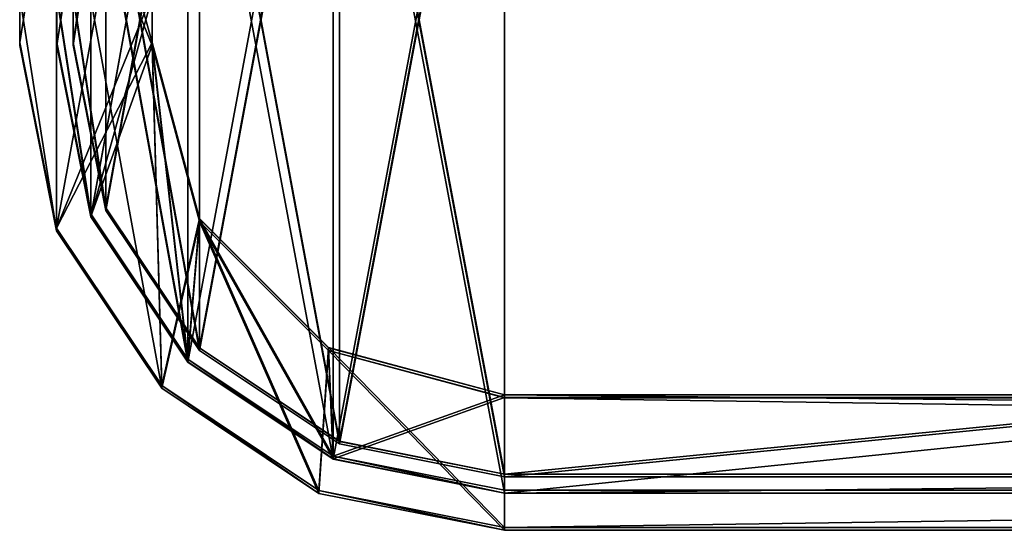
# Model space of a CAD drawing. Extents: x 3 to 633, y 0 to 102.
# Tile 1 of 8: x 3 to 64, y 0 to 32. Entities that reach past the tile are written whole.
import ezdxf

# ---------------------------------------------------------------- set-up
doc = ezdxf.new("R2010")
doc.units = 0
doc.header["$LTSCALE"] = 25.4
doc.layers.get('0').update_dxf_attribs({"color": 13, "linetype": 'CONTINUOUS'})

# ---------------------------------------------------------------- blocks, each defined once
blk = doc.blocks.new('SOFT-WALL-LED-60X6-7541-75')
at = {"color": 251}
for p, q in [((3.15, 33.609, 0.508), (3.15, 30.609, 0.498)), ((3.15, 33.609, 0.508), (3.15, 30.609, 0.498)), ((5.45, 30.602, 2.798), (5.45, 33.602, 2.808)), ((5.45, 30.602, 2.798), (5.45, 33.602, 2.808)), ((11.35, 33.609, 0.508), (11.35, 30.609, 0.498)), ((11.35, 33.609, 0.508), (11.35, 30.609, 0.498)), ((11.35, 33.602, 2.808), (11.35, 30.602, 2.798)), ((11.35, 33.602, 2.808), (11.35, 30.602, 2.798)), ((3.15, 30.427, 60.498), (3.15, 33.427, 60.507)), ((3.15, 30.427, 60.498), (3.15, 33.427, 60.507)), ((5.45, 33.434, 58.207), (5.45, 30.434, 58.198)), ((5.45, 33.434, 58.207), (5.45, 30.434, 58.198)), ((11.35, 33.434, 58.207), (11.35, 30.434, 58.198)), ((11.35, 33.434, 58.207), (11.35, 30.434, 58.198)), ((11.35, 30.427, 60.498), (11.35, 33.427, 60.507)), ((11.35, 30.427, 60.498), (11.35, 33.427, 60.507)), ((3.15, 30.427, 60.498), (3.15, 30.609, 0.498)), ((3.15, 30.609, 0.498), (5.434, 19.129, 0.464)), ((3.15, 30.427, 60.498), (3.15, 30.609, 0.498)), ((3.15, 30.609, 0.498), (5.434, 19.129, 0.464)), ((5.45, 30.602, 2.798), (5.45, 30.434, 58.198)), ((7.559, 20.002, 2.766), (5.45, 30.602, 2.798)), ((5.45, 30.602, 2.798), (5.45, 30.434, 58.198)), ((7.559, 20.002, 2.766), (5.45, 30.602, 2.798)), ((11.35, 30.609, 0.498), (14.271, 19.709, 0.465)), ((11.35, 30.602, 2.798), (11.35, 30.609, 0.498)), ((11.35, 30.609, 0.498), (14.271, 19.709, 0.465)), ((11.35, 30.602, 2.798), (11.35, 30.609, 0.498)), ((11.35, 30.602, 2.798), (14.271, 19.702, 2.765)), ((11.35, 30.602, 2.798), (14.271, 19.702, 2.765)), ((5.434, 18.947, 60.463), (3.15, 30.427, 60.498)), ((5.434, 18.947, 60.463), (3.15, 30.427, 60.498)), ((5.45, 30.434, 58.198), (7.559, 19.834, 58.166)), ((5.45, 30.434, 58.198), (7.559, 19.834, 58.166)), ((11.35, 30.434, 58.198), (14.271, 19.534, 58.165)), ((11.35, 30.427, 60.498), (11.35, 30.434, 58.198)), ((11.35, 30.427, 60.498), (11.35, 30.434, 58.198)), ((11.35, 30.434, 58.198), (14.271, 19.534, 58.165)), ((14.271, 19.527, 60.465), (11.35, 30.427, 60.498)), ((14.271, 19.527, 60.465), (11.35, 30.427, 60.498)), ((7.559, 19.834, 58.166), (7.559, 20.002, 2.766)), ((7.559, 19.834, 58.166), (7.559, 20.002, 2.766)), ((13.563, 11.015, 2.739), (7.559, 20.002, 2.766)), ((13.563, 11.015, 2.739), (7.559, 20.002, 2.766)), ((7.559, 19.834, 58.166), (13.563, 10.847, 58.139)), ((7.559, 19.834, 58.166), (13.563, 10.847, 58.139)), ((14.271, 19.709, 0.465), (22.25, 11.73, 0.441)), ((14.271, 19.709, 0.465), (22.25, 11.73, 0.441)), ((14.271, 19.709, 0.465), (14.271, 19.702, 2.765)), ((14.271, 19.709, 0.465), (14.271, 19.702, 2.765)), ((14.271, 19.702, 2.765), (22.25, 11.723, 2.741)), ((14.271, 19.702, 2.765), (22.25, 11.723, 2.741)), ((14.271, 19.534, 58.165), (22.25, 11.555, 58.141)), ((14.271, 19.527, 60.465), (14.271, 19.534, 58.165)), ((14.271, 19.527, 60.465), (14.271, 19.534, 58.165)), ((14.271, 19.534, 58.165), (22.25, 11.555, 58.141)), ((22.25, 11.548, 60.441), (14.271, 19.527, 60.465)), ((22.25, 11.548, 60.441), (14.271, 19.527, 60.465)), ((5.434, 18.947, 60.463), (5.434, 19.129, 0.464)), ((5.434, 19.129, 0.464), (11.937, 9.396, 0.434)), ((5.434, 18.947, 60.463), (5.434, 19.129, 0.464)), ((5.434, 19.129, 0.464), (11.937, 9.396, 0.434)), ((11.937, 9.214, 60.434), (5.434, 18.947, 60.463)), ((11.937, 9.214, 60.434), (5.434, 18.947, 60.463)), ((22.25, 11.73, 0.441), (33.15, 8.809, 0.432)), ((22.25, 11.73, 0.441), (33.15, 8.809, 0.432)), ((22.25, 11.73, 0.441), (22.25, 11.723, 2.741)), ((22.25, 11.73, 0.441), (22.25, 11.723, 2.741)), ((22.25, 11.723, 2.741), (33.15, 8.802, 2.732)), ((22.25, 11.723, 2.741), (33.15, 8.802, 2.732)), ((13.563, 10.847, 58.139), (13.563, 11.015, 2.739)), ((13.563, 10.847, 58.139), (13.563, 11.015, 2.739)), ((22.55, 5.011, 2.721), (13.563, 11.015, 2.739)), ((22.55, 5.011, 2.721), (13.563, 11.015, 2.739)), ((22.25, 11.555, 58.141), (33.15, 8.634, 58.132)), ((22.25, 11.548, 60.441), (22.25, 11.555, 58.141)), ((22.25, 11.548, 60.441), (22.25, 11.555, 58.141)), ((22.25, 11.555, 58.141), (33.15, 8.634, 58.132)), ((33.15, 8.627, 60.432), (22.25, 11.548, 60.441)), ((33.15, 8.627, 60.432), (22.25, 11.548, 60.441)), ((13.563, 10.847, 58.139), (22.55, 4.843, 58.121)), ((13.563, 10.847, 58.139), (22.55, 4.843, 58.121)), ((11.937, 9.214, 60.434), (11.937, 9.396, 0.434)), ((11.937, 9.396, 0.434), (21.669, 2.893, 0.414)), ((11.937, 9.214, 60.434), (11.937, 9.396, 0.434)), ((11.937, 9.396, 0.434), (21.669, 2.893, 0.414)), ((21.669, 2.711, 60.414), (11.937, 9.214, 60.434)), ((21.669, 2.711, 60.414), (11.937, 9.214, 60.434)), ((33.15, 8.809, 0.432), (603.15, 8.809, 0.432)), ((33.15, 8.802, 2.732), (33.15, 8.809, 0.432)), ((33.15, 8.809, 0.432), (603.15, 8.809, 0.432)), ((33.15, 8.802, 2.732), (33.15, 8.809, 0.432)), ((33.15, 8.802, 2.732), (603.15, 8.802, 2.732)), ((33.15, 8.802, 2.732), (603.15, 8.802, 2.732)), ((33.15, 8.634, 58.132), (603.15, 8.634, 58.132)), ((33.15, 8.627, 60.432), (33.15, 8.634, 58.132)), ((33.15, 8.634, 58.132), (603.15, 8.634, 58.132)), ((33.15, 8.627, 60.432), (33.15, 8.634, 58.132)), ((603.15, 8.627, 60.432), (33.15, 8.627, 60.432)), ((603.15, 8.627, 60.432), (33.15, 8.627, 60.432)), ((22.55, 4.843, 58.121), (22.55, 5.011, 2.721)), ((22.55, 4.843, 58.121), (22.55, 5.011, 2.721)), ((33.15, 2.902, 2.714), (22.55, 5.011, 2.721)), ((33.15, 2.902, 2.714), (22.55, 5.011, 2.721)), ((22.55, 4.843, 58.121), (33.15, 2.734, 58.114)), ((22.55, 4.843, 58.121), (33.15, 2.734, 58.114)), ((21.669, 2.711, 60.414), (21.669, 2.893, 0.414)), ((21.669, 2.893, 0.414), (33.15, 0.609, 0.407)), ((21.669, 2.711, 60.414), (21.669, 2.893, 0.414)), ((21.669, 2.893, 0.414), (33.15, 0.609, 0.407)), ((33.15, 0.427, 60.407), (21.669, 2.711, 60.414)), ((33.15, 0.427, 60.407), (21.669, 2.711, 60.414)), ((603.15, 2.902, 2.714), (33.15, 2.902, 2.714)), ((33.15, 2.902, 2.714), (33.15, 2.734, 58.114)), ((33.15, 2.902, 2.714), (33.15, 2.734, 58.114)), ((603.15, 2.902, 2.714), (33.15, 2.902, 2.714)), ((33.15, 2.734, 58.114), (603.15, 2.734, 58.114)), ((33.15, 2.734, 58.114), (603.15, 2.734, 58.114)), ((33.15, 0.609, 0.407), (603.15, 0.609, 0.407)), ((33.15, 0.427, 60.407), (33.15, 0.609, 0.407)), ((33.15, 0.427, 60.407), (33.15, 0.609, 0.407)), ((33.15, 0.609, 0.407), (603.15, 0.609, 0.407)), ((603.15, 0.427, 60.407), (33.15, 0.427, 60.407)), ((603.15, 0.427, 60.407), (33.15, 0.427, 60.407))]:
    blk.add_line(p, q, dxfattribs=at)
at = {"color": 7}
for p, q in [((6.45, 33.601, 3.308), (6.45, 30.601, 3.298)), ((6.45, 33.601, 3.308), (6.45, 30.601, 3.298)), ((6.45, 30.598, 4.298), (6.45, 33.598, 4.308)), ((6.45, 30.598, 4.298), (6.45, 33.598, 4.308)), ((5.45, 33.426, 61.007), (5.45, 30.426, 60.998)), ((5.45, 33.426, 61.007), (5.45, 30.426, 60.998)), ((5.45, 30.423, 61.998), (5.45, 33.423, 62.007)), ((5.45, 30.423, 61.998), (5.45, 33.423, 62.007)), ((6.45, 30.601, 3.298), (6.45, 30.598, 4.298)), ((6.45, 30.601, 3.298), (8.482, 20.383, 3.267)), ((6.45, 30.601, 3.298), (6.45, 30.598, 4.298)), ((6.45, 30.601, 3.298), (8.482, 20.383, 3.267)), ((8.482, 20.38, 4.267), (6.45, 30.598, 4.298)), ((8.482, 20.38, 4.267), (6.45, 30.598, 4.298)), ((5.45, 30.426, 60.998), (5.45, 30.423, 61.998)), ((5.45, 30.426, 60.998), (7.559, 19.825, 60.966)), ((5.45, 30.426, 60.998), (5.45, 30.423, 61.998)), ((5.45, 30.426, 60.998), (7.559, 19.825, 60.966)), ((7.559, 19.822, 61.966), (5.45, 30.423, 61.998)), ((7.559, 19.822, 61.966), (5.45, 30.423, 61.998)), ((8.482, 20.383, 3.267), (8.482, 20.38, 4.267)), ((8.482, 20.383, 3.267), (14.27, 11.721, 3.241)), ((8.482, 20.383, 3.267), (8.482, 20.38, 4.267)), ((8.482, 20.383, 3.267), (14.27, 11.721, 3.241)), ((14.27, 11.718, 4.241), (8.482, 20.38, 4.267)), ((14.27, 11.718, 4.241), (8.482, 20.38, 4.267)), ((7.559, 19.825, 60.966), (7.559, 19.822, 61.966)), ((7.559, 19.825, 60.966), (13.563, 10.839, 60.939)), ((7.559, 19.825, 60.966), (7.559, 19.822, 61.966)), ((7.559, 19.825, 60.966), (13.563, 10.839, 60.939)), ((13.563, 10.836, 61.939), (7.559, 19.822, 61.966)), ((13.563, 10.836, 61.939), (7.559, 19.822, 61.966)), ((14.27, 11.721, 3.241), (14.27, 11.718, 4.241)), ((14.27, 11.721, 3.241), (22.932, 5.933, 3.224)), ((14.27, 11.721, 3.241), (14.27, 11.718, 4.241)), ((14.27, 11.721, 3.241), (22.932, 5.933, 3.224)), ((22.932, 5.93, 4.224), (14.27, 11.718, 4.241)), ((22.932, 5.93, 4.224), (14.27, 11.718, 4.241)), ((13.563, 10.839, 60.939), (13.563, 10.836, 61.939)), ((13.563, 10.839, 60.939), (22.55, 4.834, 60.92)), ((13.563, 10.839, 60.939), (13.563, 10.836, 61.939)), ((13.563, 10.839, 60.939), (22.55, 4.834, 60.92)), ((22.55, 4.831, 61.92), (13.563, 10.836, 61.939)), ((22.55, 4.831, 61.92), (13.563, 10.836, 61.939)), ((22.932, 5.933, 3.224), (22.932, 5.93, 4.224)), ((22.932, 5.933, 3.224), (33.15, 3.901, 3.217)), ((22.932, 5.933, 3.224), (22.932, 5.93, 4.224)), ((22.932, 5.933, 3.224), (33.15, 3.901, 3.217)), ((33.15, 3.898, 4.217), (22.932, 5.93, 4.224)), ((33.15, 3.898, 4.217), (22.932, 5.93, 4.224)), ((22.55, 4.834, 60.92), (22.55, 4.831, 61.92)), ((22.55, 4.834, 60.92), (33.15, 2.726, 60.914)), ((22.55, 4.834, 60.92), (22.55, 4.831, 61.92)), ((22.55, 4.834, 60.92), (33.15, 2.726, 60.914)), ((33.15, 2.723, 61.914), (22.55, 4.831, 61.92)), ((33.15, 2.723, 61.914), (22.55, 4.831, 61.92)), ((33.15, 3.901, 3.217), (33.15, 3.898, 4.217)), ((33.15, 3.901, 3.217), (33.15, 3.898, 4.217)), ((33.15, 3.901, 3.217), (603.15, 3.901, 3.217)), ((33.15, 3.901, 3.217), (603.15, 3.901, 3.217)), ((603.15, 3.898, 4.217), (33.15, 3.898, 4.217)), ((603.15, 3.898, 4.217), (33.15, 3.898, 4.217)), ((33.15, 2.726, 60.914), (33.15, 2.723, 61.914)), ((33.15, 2.726, 60.914), (33.15, 2.723, 61.914)), ((33.15, 2.726, 60.914), (603.15, 2.726, 60.914)), ((33.15, 2.726, 60.914), (603.15, 2.726, 60.914)), ((603.15, 2.723, 61.914), (33.15, 2.723, 61.914)), ((603.15, 2.723, 61.914), (33.15, 2.723, 61.914))]:
    blk.add_line(p, q, dxfattribs=at)
at = {"color": 0}
for p, q in [((6.45, 33.439, 56.707), (6.45, 30.439, 56.698)), ((6.45, 33.439, 56.707), (6.45, 30.439, 56.698)), ((6.45, 30.436, 57.698), (6.45, 33.436, 57.707)), ((6.45, 30.436, 57.698), (6.45, 33.436, 57.707)), ((6.45, 30.439, 56.698), (6.45, 30.436, 57.698)), ((6.45, 30.439, 56.698), (6.45, 30.436, 57.698)), ((6.45, 30.439, 56.698), (8.482, 20.221, 56.667)), ((6.45, 30.439, 56.698), (8.482, 20.221, 56.667)), ((8.482, 20.218, 57.667), (6.45, 30.436, 57.698)), ((8.482, 20.218, 57.667), (6.45, 30.436, 57.698)), ((8.482, 20.218, 57.667), (8.482, 20.221, 56.667)), ((8.482, 20.221, 56.667), (14.27, 11.559, 56.641)), ((8.482, 20.218, 57.667), (8.482, 20.221, 56.667)), ((8.482, 20.221, 56.667), (14.27, 11.559, 56.641)), ((14.27, 11.556, 57.641), (8.482, 20.218, 57.667)), ((14.27, 11.556, 57.641), (8.482, 20.218, 57.667)), ((14.27, 11.556, 57.641), (14.27, 11.559, 56.641)), ((14.27, 11.559, 56.641), (22.932, 5.771, 56.623)), ((14.27, 11.556, 57.641), (14.27, 11.559, 56.641)), ((14.27, 11.559, 56.641), (22.932, 5.771, 56.623)), ((22.932, 5.768, 57.623), (14.27, 11.556, 57.641)), ((22.932, 5.768, 57.623), (14.27, 11.556, 57.641)), ((22.932, 5.768, 57.623), (22.932, 5.771, 56.623)), ((22.932, 5.771, 56.623), (33.15, 3.739, 56.617)), ((22.932, 5.768, 57.623), (22.932, 5.771, 56.623)), ((22.932, 5.771, 56.623), (33.15, 3.739, 56.617)), ((33.15, 3.736, 57.617), (22.932, 5.768, 57.623)), ((33.15, 3.736, 57.617), (22.932, 5.768, 57.623)), ((33.15, 3.739, 56.617), (33.15, 3.736, 57.617)), ((33.15, 3.739, 56.617), (603.15, 3.739, 56.617)), ((33.15, 3.739, 56.617), (33.15, 3.736, 57.617)), ((33.15, 3.739, 56.617), (603.15, 3.739, 56.617)), ((603.15, 3.736, 57.617), (33.15, 3.736, 57.617)), ((603.15, 3.736, 57.617), (33.15, 3.736, 57.617))]:
    blk.add_line(p, q, dxfattribs=at)
at = {"color": 251}
mesh = blk.add_polyface(dxfattribs=at)
corners = [(5.434, 45.09, 0.542), (3.15, 30.609, 0.498), (3.15, 33.609, 0.508), (5.434, 19.129, 0.464), (11.937, 54.822, 0.572), (11.35, 33.609, 0.508), (14.271, 44.509, 0.541), (21.669, 61.325, 0.592), (22.25, 52.488, 0.565), (33.15, 63.609, 0.599), (33.15, 55.409, 0.574), (603.15, 63.609, 0.599), (603.15, 55.409, 0.574), (614.63, 61.325, 0.592), (614.05, 52.488, 0.565), (622.029, 44.509, 0.541), (624.363, 54.822, 0.572), (624.95, 33.609, 0.508), (630.866, 45.09, 0.542), (624.95, 30.609, 0.498), (11.35, 30.609, 0.498), (11.937, 9.396, 0.434), (14.271, 19.709, 0.465), (21.669, 2.893, 0.414), (22.25, 11.73, 0.441), (33.15, 0.609, 0.407), (33.15, 8.809, 0.432), (603.15, 8.809, 0.432), (603.15, 0.609, 0.407), (614.05, 11.73, 0.441), (614.63, 2.893, 0.414), (622.029, 19.709, 0.465), (624.363, 9.396, 0.434), (630.866, 19.129, 0.464), (633.15, 33.609, 0.508), (633.15, 30.609, 0.498)]
mesh.append_faces([[corners[k] for k in face] for face in [(0, 1, 2), (33, 34, 35)]], dxfattribs={"vtx0": -1, "color": 251})
mesh.append_faces([[corners[k] for k in face] for face in [(1, 0, 3), (5, 4, 6), (6, 7, 8), (8, 9, 10), (10, 11, 12), (12, 13, 14), (14, 13, 15), (15, 16, 17), (17, 18, 19), (3, 20, 21), (20, 3, 5), (21, 22, 23), (23, 24, 25), (25, 27, 28), (28, 29, 30), (30, 31, 32), (32, 19, 33)]], dxfattribs={"vtx0": -1, "vtx1": -1, "color": 251})
mesh.append_faces([[corners[k] for k in face] for face in [(3, 4, 5), (33, 19, 18)]], dxfattribs={"vtx0": -1, "vtx1": -1, "vtx2": -1, "color": 251})
mesh.append_faces([[corners[k] for k in face] for face in [(3, 0, 4), (6, 4, 7), (8, 7, 9), (10, 9, 11), (12, 11, 13), (15, 13, 16), (17, 16, 18), (21, 20, 22), (23, 22, 24), (25, 24, 26), (25, 26, 27), (28, 27, 29), (30, 29, 31), (32, 31, 19), (33, 18, 34)]], dxfattribs={"vtx0": -1, "vtx2": -1, "color": 251})
mesh = blk.add_polyface(dxfattribs=at)
corners = [(5.434, 18.947, 60.463), (3.15, 33.427, 60.507), (3.15, 30.427, 60.498), (5.434, 44.908, 60.542), (11.937, 9.214, 60.434), (11.35, 30.427, 60.498), (14.271, 19.527, 60.465), (21.669, 2.711, 60.414), (22.25, 11.548, 60.441), (33.15, 0.427, 60.407), (33.15, 8.627, 60.432), (603.15, 0.427, 60.407), (603.15, 8.627, 60.432), (614.63, 2.711, 60.414), (614.05, 11.548, 60.441), (622.029, 19.527, 60.465), (624.363, 9.214, 60.434), (624.95, 30.427, 60.498), (630.866, 18.947, 60.463), (624.95, 33.427, 60.507), (11.35, 33.427, 60.507), (11.937, 54.64, 60.572), (14.271, 44.327, 60.54), (21.669, 61.143, 60.591), (22.25, 52.306, 60.565), (33.15, 63.427, 60.598), (33.15, 55.227, 60.573), (603.15, 55.227, 60.573), (603.15, 63.427, 60.598), (614.05, 52.306, 60.565), (614.63, 61.143, 60.591), (622.029, 44.327, 60.54), (624.363, 54.64, 60.572), (630.866, 44.908, 60.542), (633.15, 30.427, 60.498), (633.15, 33.427, 60.507)]
mesh.append_faces([[corners[k] for k in face] for face in [(0, 1, 2), (33, 34, 35)]], dxfattribs={"vtx0": -1, "color": 251})
mesh.append_faces([[corners[k] for k in face] for face in [(1, 0, 3), (5, 4, 6), (6, 7, 8), (8, 9, 10), (10, 11, 12), (12, 13, 14), (14, 13, 15), (15, 16, 17), (17, 18, 19), (3, 20, 21), (20, 3, 5), (21, 22, 23), (23, 24, 25), (25, 27, 28), (28, 29, 30), (30, 31, 32), (32, 19, 33)]], dxfattribs={"vtx0": -1, "vtx1": -1, "color": 251})
mesh.append_faces([[corners[k] for k in face] for face in [(3, 4, 5), (33, 19, 18)]], dxfattribs={"vtx0": -1, "vtx1": -1, "vtx2": -1, "color": 251})
mesh.append_faces([[corners[k] for k in face] for face in [(3, 0, 4), (6, 4, 7), (8, 7, 9), (10, 9, 11), (12, 11, 13), (15, 13, 16), (17, 16, 18), (21, 20, 22), (23, 22, 24), (25, 24, 26), (25, 26, 27), (28, 27, 29), (30, 29, 31), (32, 31, 19), (33, 18, 34)]], dxfattribs={"vtx0": -1, "vtx2": -1, "color": 251})
mesh = blk.add_polyface(dxfattribs=at)
corners = [(7.559, 20.002, 2.766), (5.45, 33.602, 2.808), (5.45, 30.602, 2.798), (7.559, 44.202, 2.84), (13.563, 11.015, 2.739), (11.35, 30.602, 2.798), (14.271, 19.702, 2.765), (22.55, 5.011, 2.721), (22.25, 11.723, 2.741), (33.15, 8.802, 2.732), (33.15, 2.902, 2.714), (603.15, 2.902, 2.714), (603.15, 8.802, 2.732), (613.75, 5.011, 2.721), (614.05, 11.723, 2.741), (622.737, 11.015, 2.739), (622.029, 19.702, 2.765), (624.95, 30.602, 2.798), (628.741, 20.002, 2.766), (624.95, 33.602, 2.808), (11.35, 33.602, 2.808), (13.563, 53.189, 2.867), (14.271, 44.502, 2.841), (22.55, 59.193, 2.885), (22.25, 52.481, 2.865), (33.15, 55.402, 2.874), (33.15, 61.302, 2.892), (603.15, 55.402, 2.874), (603.15, 61.302, 2.892), (614.05, 52.481, 2.865), (613.75, 59.193, 2.885), (622.737, 53.189, 2.867), (622.029, 44.502, 2.841), (628.741, 44.202, 2.84), (630.85, 30.602, 2.798), (630.85, 33.602, 2.808)]
mesh.append_faces([[corners[k] for k in face] for face in [(0, 1, 2), (33, 34, 35)]], dxfattribs={"vtx0": -1, "color": 251})
mesh.append_faces([[corners[k] for k in face] for face in [(1, 0, 3), (5, 4, 6), (6, 7, 8), (8, 7, 9), (9, 11, 12), (12, 13, 14), (14, 15, 16), (16, 15, 17), (17, 18, 19), (3, 20, 21), (20, 3, 5), (21, 22, 23), (23, 25, 26), (26, 27, 28), (28, 29, 30), (30, 29, 31), (31, 19, 33)]], dxfattribs={"vtx0": -1, "vtx1": -1, "color": 251})
mesh.append_faces([[corners[k] for k in face] for face in [(3, 4, 5), (33, 19, 18)]], dxfattribs={"vtx0": -1, "vtx1": -1, "vtx2": -1, "color": 251})
mesh.append_faces([[corners[k] for k in face] for face in [(3, 0, 4), (6, 4, 7), (9, 7, 10), (9, 10, 11), (12, 11, 13), (14, 13, 15), (17, 15, 18), (21, 20, 22), (23, 22, 24), (23, 24, 25), (26, 25, 27), (28, 27, 29), (31, 29, 32), (31, 32, 19), (33, 18, 34)]], dxfattribs={"vtx0": -1, "vtx2": -1, "color": 251})
mesh = blk.add_polyface(dxfattribs=at)
corners = [(7.559, 44.034, 58.239), (5.45, 30.434, 58.198), (5.45, 33.434, 58.207), (7.559, 19.834, 58.166), (13.563, 53.021, 58.267), (11.35, 33.434, 58.207), (14.271, 44.334, 58.24), (22.55, 59.025, 58.285), (22.25, 52.313, 58.265), (33.15, 55.234, 58.273), (33.15, 61.134, 58.291), (603.15, 61.134, 58.291), (603.15, 55.234, 58.273), (613.75, 59.025, 58.285), (614.05, 52.313, 58.265), (622.737, 53.021, 58.267), (622.029, 44.334, 58.24), (624.95, 33.434, 58.207), (628.741, 44.034, 58.239), (624.95, 30.434, 58.198), (11.35, 30.434, 58.198), (13.563, 10.847, 58.139), (14.271, 19.534, 58.165), (22.55, 4.843, 58.121), (22.25, 11.555, 58.141), (33.15, 8.634, 58.132), (33.15, 2.734, 58.114), (603.15, 8.634, 58.132), (603.15, 2.734, 58.114), (614.05, 11.555, 58.141), (613.75, 4.843, 58.121), (622.737, 10.847, 58.139), (622.029, 19.534, 58.165), (628.741, 19.834, 58.166), (630.85, 33.434, 58.207), (630.85, 30.434, 58.198)]
mesh.append_faces([[corners[k] for k in face] for face in [(0, 1, 2), (33, 34, 35)]], dxfattribs={"vtx0": -1, "color": 251})
mesh.append_faces([[corners[k] for k in face] for face in [(1, 0, 3), (5, 4, 6), (6, 7, 8), (8, 7, 9), (9, 11, 12), (12, 13, 14), (14, 15, 16), (16, 15, 17), (17, 18, 19), (3, 20, 21), (20, 3, 5), (21, 22, 23), (23, 25, 26), (26, 27, 28), (28, 29, 30), (30, 29, 31), (31, 19, 33)]], dxfattribs={"vtx0": -1, "vtx1": -1, "color": 251})
mesh.append_faces([[corners[k] for k in face] for face in [(3, 4, 5), (33, 19, 18)]], dxfattribs={"vtx0": -1, "vtx1": -1, "vtx2": -1, "color": 251})
mesh.append_faces([[corners[k] for k in face] for face in [(3, 0, 4), (6, 4, 7), (9, 7, 10), (9, 10, 11), (12, 11, 13), (14, 13, 15), (17, 15, 18), (21, 20, 22), (23, 22, 24), (23, 24, 25), (26, 25, 27), (28, 27, 29), (31, 29, 32), (31, 32, 19), (33, 18, 34)]], dxfattribs={"vtx0": -1, "vtx2": -1, "color": 251})
at = {"color": 7}
mesh = blk.add_polyface(dxfattribs=at)
corners = [(7.559, 44.026, 61.039), (5.45, 30.426, 60.998), (5.45, 33.426, 61.007), (7.559, 19.825, 60.966), (13.563, 53.012, 61.067), (13.563, 10.839, 60.939), (22.55, 59.017, 61.085), (22.55, 4.834, 60.92), (33.15, 61.125, 61.091), (33.15, 2.726, 60.914), (603.15, 61.125, 61.091), (603.15, 2.726, 60.914), (613.75, 59.017, 61.085), (613.75, 4.834, 60.92), (622.737, 53.012, 61.067), (622.737, 10.839, 60.939), (628.741, 44.026, 61.039), (628.741, 19.825, 60.966), (630.85, 33.426, 61.007), (630.85, 30.426, 60.998)]
mesh.append_faces([[corners[k] for k in face] for face in [(0, 1, 2), (17, 18, 19)]], dxfattribs={"vtx0": -1, "color": 7})
mesh.append_faces([[corners[k] for k in face] for face in [(1, 0, 3), (3, 4, 5), (5, 6, 7), (7, 8, 9), (9, 10, 11), (11, 12, 13), (13, 14, 15), (15, 16, 17)]], dxfattribs={"vtx0": -1, "vtx1": -1, "color": 7})
mesh.append_faces([[corners[k] for k in face] for face in [(3, 0, 4), (5, 4, 6), (7, 6, 8), (9, 8, 10), (11, 10, 12), (13, 12, 14), (15, 14, 16), (17, 16, 18)]], dxfattribs={"vtx0": -1, "vtx2": -1, "color": 7})
mesh = blk.add_polyface(dxfattribs=at)
corners = [(7.559, 19.822, 61.966), (5.45, 33.423, 62.007), (5.45, 30.423, 61.998), (7.559, 44.023, 62.039), (13.563, 10.836, 61.939), (13.563, 53.009, 62.067), (22.55, 4.831, 61.92), (22.55, 59.014, 62.085), (33.15, 2.723, 61.914), (33.15, 61.122, 62.091), (603.15, 2.723, 61.914), (603.15, 61.122, 62.091), (613.75, 4.831, 61.92), (613.75, 59.014, 62.085), (622.737, 10.836, 61.939), (622.737, 53.009, 62.067), (628.741, 19.822, 61.966), (628.741, 44.023, 62.039), (630.85, 30.423, 61.998), (630.85, 33.423, 62.007)]
mesh.append_faces([[corners[k] for k in face] for face in [(0, 1, 2), (17, 18, 19)]], dxfattribs={"vtx0": -1, "color": 7})
mesh.append_faces([[corners[k] for k in face] for face in [(1, 0, 3), (3, 4, 5), (5, 6, 7), (7, 8, 9), (9, 10, 11), (11, 12, 13), (13, 14, 15), (15, 16, 17)]], dxfattribs={"vtx0": -1, "vtx1": -1, "color": 7})
mesh.append_faces([[corners[k] for k in face] for face in [(3, 0, 4), (5, 4, 6), (7, 6, 8), (9, 8, 10), (11, 10, 12), (13, 12, 14), (15, 14, 16), (17, 16, 18)]], dxfattribs={"vtx0": -1, "vtx2": -1, "color": 7})
mesh = blk.add_polyface(dxfattribs=at)
corners = [(8.482, 43.818, 3.339), (6.45, 30.601, 3.298), (6.45, 33.601, 3.308), (8.482, 20.383, 3.267), (14.27, 52.48, 3.365), (14.27, 11.721, 3.241), (22.932, 58.268, 3.382), (22.932, 5.933, 3.224), (33.15, 60.3, 3.389), (33.15, 3.901, 3.217), (603.15, 60.3, 3.389), (603.15, 3.901, 3.217), (613.368, 58.268, 3.382), (613.368, 5.933, 3.224), (622.03, 52.48, 3.365), (622.03, 11.721, 3.241), (627.818, 43.818, 3.339), (627.818, 20.383, 3.267), (629.85, 33.601, 3.308), (629.85, 30.601, 3.298)]
mesh.append_faces([[corners[k] for k in face] for face in [(0, 1, 2), (17, 18, 19)]], dxfattribs={"vtx0": -1, "color": 7})
mesh.append_faces([[corners[k] for k in face] for face in [(1, 0, 3), (3, 4, 5), (5, 6, 7), (7, 8, 9), (9, 10, 11), (11, 12, 13), (13, 14, 15), (15, 16, 17)]], dxfattribs={"vtx0": -1, "vtx1": -1, "color": 7})
mesh.append_faces([[corners[k] for k in face] for face in [(3, 0, 4), (5, 4, 6), (7, 6, 8), (9, 8, 10), (11, 10, 12), (13, 12, 14), (15, 14, 16), (17, 16, 18)]], dxfattribs={"vtx0": -1, "vtx2": -1, "color": 7})
mesh = blk.add_polyface(dxfattribs=at)
corners = [(8.482, 20.38, 4.267), (6.45, 33.598, 4.308), (6.45, 30.598, 4.298), (8.482, 43.815, 4.339), (14.27, 11.718, 4.241), (14.27, 52.477, 4.365), (22.932, 5.93, 4.224), (22.932, 58.265, 4.382), (33.15, 3.898, 4.217), (33.15, 60.297, 4.389), (603.15, 3.898, 4.217), (603.15, 60.297, 4.389), (613.368, 5.93, 4.224), (613.368, 58.265, 4.382), (622.03, 11.718, 4.241), (622.03, 52.477, 4.365), (627.818, 20.38, 4.267), (627.818, 43.815, 4.339), (629.85, 30.598, 4.298), (629.85, 33.598, 4.308)]
mesh.append_faces([[corners[k] for k in face] for face in [(0, 1, 2), (17, 18, 19)]], dxfattribs={"vtx0": -1, "color": 7})
mesh.append_faces([[corners[k] for k in face] for face in [(1, 0, 3), (3, 4, 5), (5, 6, 7), (7, 8, 9), (9, 10, 11), (11, 12, 13), (13, 14, 15), (15, 16, 17)]], dxfattribs={"vtx0": -1, "vtx1": -1, "color": 7})
mesh.append_faces([[corners[k] for k in face] for face in [(3, 0, 4), (5, 4, 6), (7, 6, 8), (9, 8, 10), (11, 10, 12), (13, 12, 14), (15, 14, 16), (17, 16, 18)]], dxfattribs={"vtx0": -1, "vtx2": -1, "color": 7})
at = {"color": 0}
mesh = blk.add_polyface(dxfattribs=at)
corners = [(8.482, 43.656, 56.738), (6.45, 30.439, 56.698), (6.45, 33.439, 56.707), (8.482, 20.221, 56.667), (14.27, 52.318, 56.765), (14.27, 11.559, 56.641), (22.932, 58.106, 56.782), (22.932, 5.771, 56.623), (33.15, 60.138, 56.788), (33.15, 3.739, 56.617), (603.15, 60.138, 56.788), (603.15, 3.739, 56.617), (613.368, 58.106, 56.782), (613.368, 5.771, 56.623), (622.03, 52.318, 56.765), (622.03, 11.559, 56.641), (627.818, 43.656, 56.738), (627.818, 20.221, 56.667), (629.85, 33.439, 56.707), (629.85, 30.439, 56.698)]
mesh.append_faces([[corners[k] for k in face] for face in [(0, 1, 2), (17, 18, 19)]], dxfattribs={"vtx0": -1, "color": 0})
mesh.append_faces([[corners[k] for k in face] for face in [(1, 0, 3), (3, 4, 5), (5, 6, 7), (7, 8, 9), (9, 10, 11), (11, 12, 13), (13, 14, 15), (15, 16, 17)]], dxfattribs={"vtx0": -1, "vtx1": -1, "color": 0})
mesh.append_faces([[corners[k] for k in face] for face in [(3, 0, 4), (5, 4, 6), (7, 6, 8), (9, 8, 10), (11, 10, 12), (13, 12, 14), (15, 14, 16), (17, 16, 18)]], dxfattribs={"vtx0": -1, "vtx2": -1, "color": 0})
mesh = blk.add_polyface(dxfattribs=at)
corners = [(8.482, 20.218, 57.667), (6.45, 33.436, 57.707), (6.45, 30.436, 57.698), (8.482, 43.653, 57.738), (14.27, 11.556, 57.641), (14.27, 52.315, 57.765), (22.932, 5.768, 57.623), (22.932, 58.103, 57.782), (33.15, 3.736, 57.617), (33.15, 60.135, 57.788), (603.15, 3.736, 57.617), (603.15, 60.135, 57.788), (613.368, 5.768, 57.623), (613.368, 58.103, 57.782), (622.03, 11.556, 57.641), (622.03, 52.315, 57.765), (627.818, 20.218, 57.667), (627.818, 43.653, 57.738), (629.85, 30.436, 57.698), (629.85, 33.436, 57.707)]
mesh.append_faces([[corners[k] for k in face] for face in [(0, 1, 2), (17, 18, 19)]], dxfattribs={"vtx0": -1, "color": 0})
mesh.append_faces([[corners[k] for k in face] for face in [(1, 0, 3), (3, 4, 5), (5, 6, 7), (7, 8, 9), (9, 10, 11), (11, 12, 13), (13, 14, 15), (15, 16, 17)]], dxfattribs={"vtx0": -1, "vtx1": -1, "color": 0})
mesh.append_faces([[corners[k] for k in face] for face in [(3, 0, 4), (5, 4, 6), (7, 6, 8), (9, 8, 10), (11, 10, 12), (13, 12, 14), (15, 14, 16), (17, 16, 18)]], dxfattribs={"vtx0": -1, "vtx2": -1, "color": 0})
at = {"color": 251}
mesh = blk.add_polyface(dxfattribs=at)
corners = [(3.15, 33.427, 60.507), (3.15, 30.609, 0.498), (3.15, 30.427, 60.498), (3.15, 33.609, 0.508)]
mesh.append_faces([[corners[k] for k in face] for face in [(0, 1, 2), (1, 0, 3)]], dxfattribs={"vtx0": -1, "color": 251})
mesh = blk.add_polyface(dxfattribs=at)
corners = [(5.45, 30.602, 2.798), (5.45, 33.434, 58.207), (5.45, 30.434, 58.198), (5.45, 33.602, 2.808)]
mesh.append_faces([[corners[k] for k in face] for face in [(0, 1, 2), (1, 0, 3)]], dxfattribs={"vtx0": -1, "color": 251})
at = {"color": 7}
mesh = blk.add_polyface(dxfattribs=at)
corners = [(6.45, 33.598, 4.308), (6.45, 30.601, 3.298), (6.45, 30.598, 4.298), (6.45, 33.601, 3.308)]
mesh.append_faces([[corners[k] for k in face] for face in [(0, 1, 2), (1, 0, 3)]], dxfattribs={"vtx0": -1, "color": 7})
at = {"color": 251}
mesh = blk.add_polyface(dxfattribs=at)
corners = [(11.35, 30.609, 0.498), (11.35, 33.602, 2.808), (11.35, 30.602, 2.798), (11.35, 33.609, 0.508)]
mesh.append_faces([[corners[k] for k in face] for face in [(0, 1, 2), (1, 0, 3)]], dxfattribs={"vtx0": -1, "color": 251})
at = {"color": 7}
mesh = blk.add_polyface(dxfattribs=at)
corners = [(5.45, 33.423, 62.007), (5.45, 30.426, 60.998), (5.45, 30.423, 61.998), (5.45, 33.426, 61.007)]
mesh.append_faces([[corners[k] for k in face] for face in [(0, 1, 2), (1, 0, 3)]], dxfattribs={"vtx0": -1, "color": 7})
at = {"color": 0}
mesh = blk.add_polyface(dxfattribs=at)
corners = [(6.45, 33.436, 57.707), (6.45, 30.439, 56.698), (6.45, 30.436, 57.698), (6.45, 33.439, 56.707)]
mesh.append_faces([[corners[k] for k in face] for face in [(0, 1, 2), (1, 0, 3)]], dxfattribs={"vtx0": -1, "color": 0})
at = {"color": 251}
mesh = blk.add_polyface(dxfattribs=at)
corners = [(11.35, 30.434, 58.198), (11.35, 33.427, 60.507), (11.35, 30.427, 60.498), (11.35, 33.434, 58.207)]
mesh.append_faces([[corners[k] for k in face] for face in [(0, 1, 2), (1, 0, 3)]], dxfattribs={"vtx0": -1, "color": 251})
mesh = blk.add_polyface(dxfattribs=at)
corners = [(3.15, 30.427, 60.498), (5.434, 19.129, 0.464), (5.434, 18.947, 60.463), (3.15, 30.609, 0.498)]
mesh.append_faces([[corners[k] for k in face] for face in [(0, 1, 2), (1, 0, 3)]], dxfattribs={"vtx0": -1, "color": 251})
mesh = blk.add_polyface(dxfattribs=at)
corners = [(7.559, 20.002, 2.766), (5.45, 30.434, 58.198), (7.559, 19.834, 58.166), (5.45, 30.602, 2.798)]
mesh.append_faces([[corners[k] for k in face] for face in [(0, 1, 2), (1, 0, 3)]], dxfattribs={"vtx0": -1, "color": 251})
at = {"color": 7}
mesh = blk.add_polyface(dxfattribs=at)
corners = [(6.45, 30.598, 4.298), (8.482, 20.383, 3.267), (8.482, 20.38, 4.267), (6.45, 30.601, 3.298)]
mesh.append_faces([[corners[k] for k in face] for face in [(0, 1, 2), (1, 0, 3)]], dxfattribs={"vtx0": -1, "color": 7})
at = {"color": 251}
mesh = blk.add_polyface(dxfattribs=at)
corners = [(14.271, 19.709, 0.465), (11.35, 30.602, 2.798), (14.271, 19.702, 2.765), (11.35, 30.609, 0.498)]
mesh.append_faces([[corners[k] for k in face] for face in [(0, 1, 2), (1, 0, 3)]], dxfattribs={"vtx0": -1, "color": 251})
at = {"color": 7}
mesh = blk.add_polyface(dxfattribs=at)
corners = [(5.45, 30.423, 61.998), (7.559, 19.825, 60.966), (7.559, 19.822, 61.966), (5.45, 30.426, 60.998)]
mesh.append_faces([[corners[k] for k in face] for face in [(0, 1, 2), (1, 0, 3)]], dxfattribs={"vtx0": -1, "color": 7})
at = {"color": 0}
mesh = blk.add_polyface(dxfattribs=at)
corners = [(6.45, 30.436, 57.698), (8.482, 20.221, 56.667), (8.482, 20.218, 57.667), (6.45, 30.439, 56.698)]
mesh.append_faces([[corners[k] for k in face] for face in [(0, 1, 2), (1, 0, 3)]], dxfattribs={"vtx0": -1, "color": 0})
at = {"color": 251}
mesh = blk.add_polyface(dxfattribs=at)
corners = [(14.271, 19.534, 58.165), (11.35, 30.427, 60.498), (14.271, 19.527, 60.465), (11.35, 30.434, 58.198)]
mesh.append_faces([[corners[k] for k in face] for face in [(0, 1, 2), (1, 0, 3)]], dxfattribs={"vtx0": -1, "color": 251})
at = {"color": 7}
mesh = blk.add_polyface(dxfattribs=at)
corners = [(8.482, 20.38, 4.267), (14.27, 11.721, 3.241), (14.27, 11.718, 4.241), (8.482, 20.383, 3.267)]
mesh.append_faces([[corners[k] for k in face] for face in [(0, 1, 2), (1, 0, 3)]], dxfattribs={"vtx0": -1, "color": 7})
at = {"color": 0}
mesh = blk.add_polyface(dxfattribs=at)
corners = [(8.482, 20.218, 57.667), (14.27, 11.559, 56.641), (14.27, 11.556, 57.641), (8.482, 20.221, 56.667)]
mesh.append_faces([[corners[k] for k in face] for face in [(0, 1, 2), (1, 0, 3)]], dxfattribs={"vtx0": -1, "color": 0})
at = {"color": 251}
mesh = blk.add_polyface(dxfattribs=at)
corners = [(13.563, 11.015, 2.739), (7.559, 19.834, 58.166), (13.563, 10.847, 58.139), (7.559, 20.002, 2.766)]
mesh.append_faces([[corners[k] for k in face] for face in [(0, 1, 2), (1, 0, 3)]], dxfattribs={"vtx0": -1, "color": 251})
at = {"color": 7}
mesh = blk.add_polyface(dxfattribs=at)
corners = [(7.559, 19.822, 61.966), (13.563, 10.839, 60.939), (13.563, 10.836, 61.939), (7.559, 19.825, 60.966)]
mesh.append_faces([[corners[k] for k in face] for face in [(0, 1, 2), (1, 0, 3)]], dxfattribs={"vtx0": -1, "color": 7})
at = {"color": 251}
mesh = blk.add_polyface(dxfattribs=at)
corners = [(22.25, 11.73, 0.441), (14.271, 19.702, 2.765), (22.25, 11.723, 2.741), (14.271, 19.709, 0.465)]
mesh.append_faces([[corners[k] for k in face] for face in [(0, 1, 2), (1, 0, 3)]], dxfattribs={"vtx0": -1, "color": 251})
mesh = blk.add_polyface(dxfattribs=at)
corners = [(22.25, 11.555, 58.141), (14.271, 19.527, 60.465), (22.25, 11.548, 60.441), (14.271, 19.534, 58.165)]
mesh.append_faces([[corners[k] for k in face] for face in [(0, 1, 2), (1, 0, 3)]], dxfattribs={"vtx0": -1, "color": 251})
mesh = blk.add_polyface(dxfattribs=at)
corners = [(5.434, 18.947, 60.463), (11.937, 9.396, 0.434), (11.937, 9.214, 60.434), (5.434, 19.129, 0.464)]
mesh.append_faces([[corners[k] for k in face] for face in [(0, 1, 2), (1, 0, 3)]], dxfattribs={"vtx0": -1, "color": 251})
at = {"color": 7}
mesh = blk.add_polyface(dxfattribs=at)
corners = [(22.932, 5.93, 4.224), (14.27, 11.721, 3.241), (22.932, 5.933, 3.224), (14.27, 11.718, 4.241)]
mesh.append_faces([[corners[k] for k in face] for face in [(0, 1, 2), (1, 0, 3)]], dxfattribs={"vtx0": -1, "color": 7})
at = {"color": 251}
mesh = blk.add_polyface(dxfattribs=at)
corners = [(22.25, 11.73, 0.441), (33.15, 8.802, 2.732), (33.15, 8.809, 0.432), (22.25, 11.723, 2.741)]
mesh.append_faces([[corners[k] for k in face] for face in [(0, 1, 2), (1, 0, 3)]], dxfattribs={"vtx0": -1, "color": 251})
mesh = blk.add_polyface(dxfattribs=at)
corners = [(13.563, 11.015, 2.739), (22.55, 4.843, 58.121), (22.55, 5.011, 2.721), (13.563, 10.847, 58.139)]
mesh.append_faces([[corners[k] for k in face] for face in [(0, 1, 2), (1, 0, 3)]], dxfattribs={"vtx0": -1, "color": 251})
at = {"color": 0}
mesh = blk.add_polyface(dxfattribs=at)
corners = [(22.932, 5.768, 57.623), (14.27, 11.559, 56.641), (22.932, 5.771, 56.623), (14.27, 11.556, 57.641)]
mesh.append_faces([[corners[k] for k in face] for face in [(0, 1, 2), (1, 0, 3)]], dxfattribs={"vtx0": -1, "color": 0})
at = {"color": 251}
mesh = blk.add_polyface(dxfattribs=at)
corners = [(22.25, 11.555, 58.141), (33.15, 8.627, 60.432), (33.15, 8.634, 58.132), (22.25, 11.548, 60.441)]
mesh.append_faces([[corners[k] for k in face] for face in [(0, 1, 2), (1, 0, 3)]], dxfattribs={"vtx0": -1, "color": 251})
at = {"color": 7}
mesh = blk.add_polyface(dxfattribs=at)
corners = [(22.55, 4.831, 61.92), (13.563, 10.839, 60.939), (22.55, 4.834, 60.92), (13.563, 10.836, 61.939)]
mesh.append_faces([[corners[k] for k in face] for face in [(0, 1, 2), (1, 0, 3)]], dxfattribs={"vtx0": -1, "color": 7})
at = {"color": 251}
mesh = blk.add_polyface(dxfattribs=at)
corners = [(21.669, 2.711, 60.414), (11.937, 9.396, 0.434), (21.669, 2.893, 0.414), (11.937, 9.214, 60.434)]
mesh.append_faces([[corners[k] for k in face] for face in [(0, 1, 2), (1, 0, 3)]], dxfattribs={"vtx0": -1, "color": 251})
mesh = blk.add_polyface(dxfattribs=at)
corners = [(33.15, 8.802, 2.732), (603.15, 8.809, 0.432), (33.15, 8.809, 0.432), (603.15, 8.802, 2.732)]
mesh.append_faces([[corners[k] for k in face] for face in [(0, 1, 2), (1, 0, 3)]], dxfattribs={"vtx0": -1, "color": 251})
mesh = blk.add_polyface(dxfattribs=at)
corners = [(33.15, 8.627, 60.432), (603.15, 8.634, 58.132), (33.15, 8.634, 58.132), (603.15, 8.627, 60.432)]
mesh.append_faces([[corners[k] for k in face] for face in [(0, 1, 2), (1, 0, 3)]], dxfattribs={"vtx0": -1, "color": 251})
at = {"color": 7}
mesh = blk.add_polyface(dxfattribs=at)
corners = [(33.15, 3.898, 4.217), (22.932, 5.933, 3.224), (33.15, 3.901, 3.217), (22.932, 5.93, 4.224)]
mesh.append_faces([[corners[k] for k in face] for face in [(0, 1, 2), (1, 0, 3)]], dxfattribs={"vtx0": -1, "color": 7})
at = {"color": 0}
mesh = blk.add_polyface(dxfattribs=at)
corners = [(33.15, 3.736, 57.617), (22.932, 5.771, 56.623), (33.15, 3.739, 56.617), (22.932, 5.768, 57.623)]
mesh.append_faces([[corners[k] for k in face] for face in [(0, 1, 2), (1, 0, 3)]], dxfattribs={"vtx0": -1, "color": 0})
at = {"color": 251}
mesh = blk.add_polyface(dxfattribs=at)
corners = [(22.55, 5.011, 2.721), (33.15, 2.734, 58.114), (33.15, 2.902, 2.714), (22.55, 4.843, 58.121)]
mesh.append_faces([[corners[k] for k in face] for face in [(0, 1, 2), (1, 0, 3)]], dxfattribs={"vtx0": -1, "color": 251})
at = {"color": 7}
mesh = blk.add_polyface(dxfattribs=at)
corners = [(33.15, 2.723, 61.914), (22.55, 4.834, 60.92), (33.15, 2.726, 60.914), (22.55, 4.831, 61.92)]
mesh.append_faces([[corners[k] for k in face] for face in [(0, 1, 2), (1, 0, 3)]], dxfattribs={"vtx0": -1, "color": 7})
mesh = blk.add_polyface(dxfattribs=at)
corners = [(603.15, 3.898, 4.217), (33.15, 3.901, 3.217), (603.15, 3.901, 3.217), (33.15, 3.898, 4.217)]
mesh.append_faces([[corners[k] for k in face] for face in [(0, 1, 2), (1, 0, 3)]], dxfattribs={"vtx0": -1, "color": 7})
at = {"color": 0}
mesh = blk.add_polyface(dxfattribs=at)
corners = [(603.15, 3.736, 57.617), (33.15, 3.739, 56.617), (603.15, 3.739, 56.617), (33.15, 3.736, 57.617)]
mesh.append_faces([[corners[k] for k in face] for face in [(0, 1, 2), (1, 0, 3)]], dxfattribs={"vtx0": -1, "color": 0})
at = {"color": 251}
mesh = blk.add_polyface(dxfattribs=at)
corners = [(33.15, 0.427, 60.407), (21.669, 2.893, 0.414), (33.15, 0.609, 0.407), (21.669, 2.711, 60.414)]
mesh.append_faces([[corners[k] for k in face] for face in [(0, 1, 2), (1, 0, 3)]], dxfattribs={"vtx0": -1, "color": 251})
mesh = blk.add_polyface(dxfattribs=at)
corners = [(33.15, 2.734, 58.114), (603.15, 2.902, 2.714), (33.15, 2.902, 2.714), (603.15, 2.734, 58.114)]
mesh.append_faces([[corners[k] for k in face] for face in [(0, 1, 2), (1, 0, 3)]], dxfattribs={"vtx0": -1, "color": 251})
at = {"color": 7}
mesh = blk.add_polyface(dxfattribs=at)
corners = [(603.15, 2.723, 61.914), (33.15, 2.726, 60.914), (603.15, 2.726, 60.914), (33.15, 2.723, 61.914)]
mesh.append_faces([[corners[k] for k in face] for face in [(0, 1, 2), (1, 0, 3)]], dxfattribs={"vtx0": -1, "color": 7})
at = {"color": 251}
mesh = blk.add_polyface(dxfattribs=at)
corners = [(603.15, 0.427, 60.407), (33.15, 0.609, 0.407), (603.15, 0.609, 0.407), (33.15, 0.427, 60.407)]
mesh.append_faces([[corners[k] for k in face] for face in [(0, 1, 2), (1, 0, 3)]], dxfattribs={"vtx0": -1, "color": 251})

msp = doc.modelspace()

# ---------------------------------------------------------------- block references
at = {"color": 0}
msp.add_blockref('SOFT-WALL-LED-60X6-7541-75', (0, 0), dxfattribs=at)

doc.saveas('drawing.dxf')
